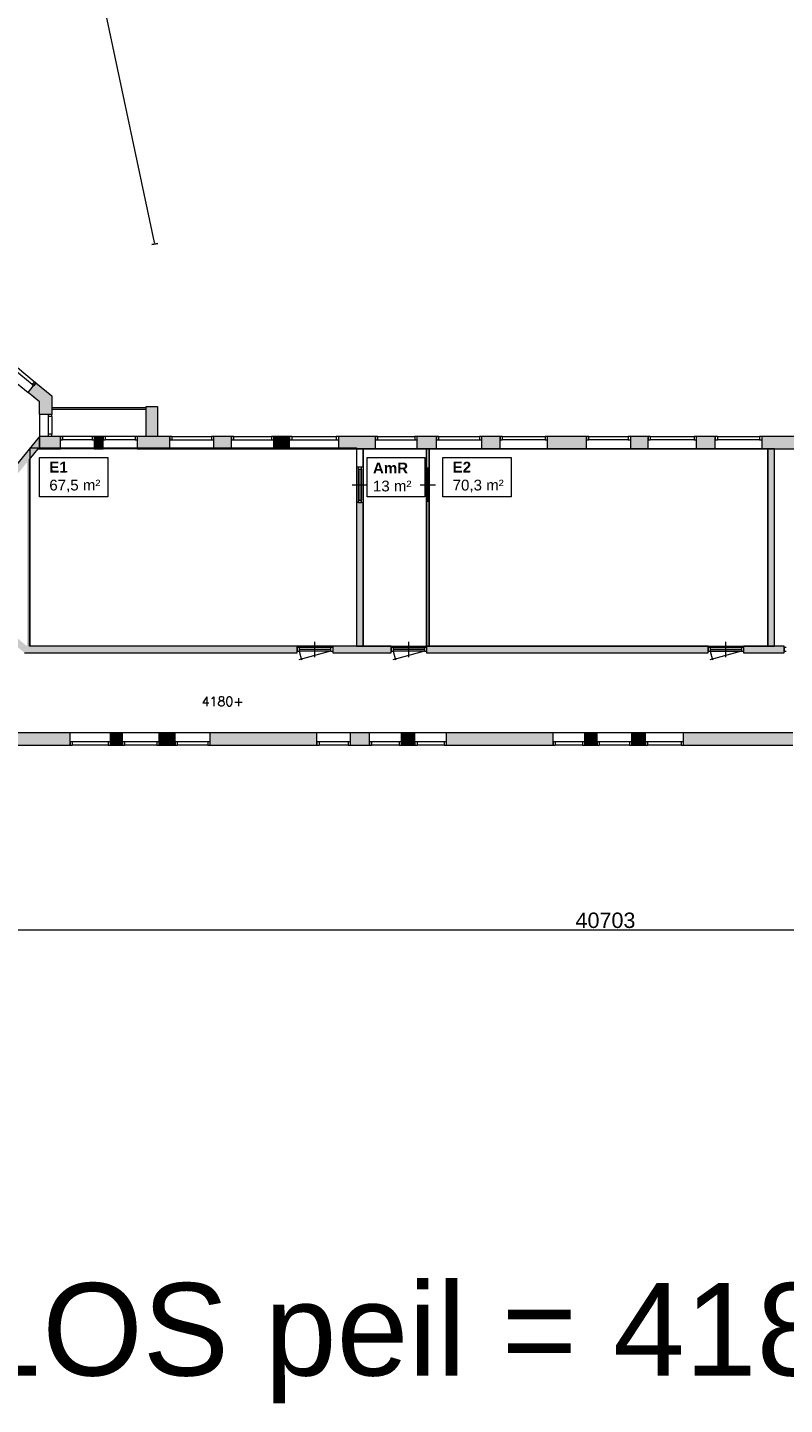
# Model space of a CAD drawing. Header units: millimetres. Extents: x 755778 to 1537169, y 90093 to 392038.
# Tile 4 of 134: x 929529 to 954091, y 90093 to 134756. Entities that reach past the tile are written whole.
import ezdxf

# ---------------------------------------------------------------- set-up
doc = ezdxf.new("R2010")
doc.units = ezdxf.units.MM
doc.layers.add('maatlijnen', color=7, linetype='Continuous')
doc.layers.add('NIV 1OS', color=7, linetype='Continuous')
doc.layers.add('oppervlaktelijnen', color=6, linetype='Continuous', lineweight=35, plot=False)
doc.layers.add('RUIMTEnr', color=7, linetype='Continuous', lineweight=5)
doc.styles.add('ROMANS', font='romans.shx')
doc.styles.get("Standard").update_dxf_attribs({"font": 'arial.ttf'})
doc.dimstyles.new('even', dxfattribs={"dimtxt": 500, "dimasz": 50, "dimexe": 100, "dimexo": 0, "dimgap": 50, "dimtad": 1, "dimdec": 0, "dimzin": 0, "dimdsep": 46, "dimtxsty": 'Standard', "dimblk": 'DOT', "dimcen": 1, "dimclrd": 7, "dimclre": 7, "dimclrt": 7, "dimadec": 0, "dimazin": 0, "dimtfac": 1, "dimtdec": 0, "dimtofl": 0, "dimtmove": 0, "dimatfit": 2, "dimldrblk": 'DOT', "dimfxl": 100, "dimfxlon": 1, "dimtolj": 1, "dimtzin": 0, "dimlwd": 5, "dimarcsym": 0})

# ---------------------------------------------------------------- blocks, each defined once
blk = doc.blocks.new('_Dot')
at = {"color": 0, "linetype": 'ByBlock', "lineweight": -2}
blk.add_line((-0.5, 0), (-1, 0), dxfattribs=at)
at = {"color": 0, "linetype": 'ByBlock', "const_width": 0.5}
blk.add_lwpolyline([(-0.25, 0, 1), (0.25, 0, 1)], format="xyb", close=True, dxfattribs=at)
blk = doc.blocks.new('*D173')
at = {"layer": 'Defpoints', "color": 0, "lineweight": 5, "transparency": 16777216}
for p in [(927931, 111423), (968635, 109546), (968635, 105489)]:
    blk.add_point(p, dxfattribs=at)
at = {"layer": 'maatlijnen', "color": 7, "lineweight": -2, "transparency": 16777216}
for p, q in [((927931, 105589), (927931, 105389)), ((968635, 105589), (968635, 105389))]:
    blk.add_line(p, q, dxfattribs=at)
at = {"layer": 'maatlijnen', "color": 7, "lineweight": 5, "transparency": 16777216}
blk.add_line((927981, 105489), (968585, 105489), dxfattribs=at)
at = {"layer": 'maatlijnen', "color": 7, "lineweight": 5, "transparency": 16777216, "xscale": 50, "yscale": 50, "zscale": 50, "rotation": 180}
blk.add_blockref('_Dot', (927931, 105489), dxfattribs=at)
at = {"layer": 'maatlijnen', "color": 7, "lineweight": 5, "transparency": 16777216, "xscale": 50, "yscale": 50, "zscale": 50}
blk.add_blockref('_Dot', (968635, 105489), dxfattribs=at)
at = {"layer": 'maatlijnen', "color": 7, "lineweight": 5, "transparency": 16777216, "insert": (948283, 105795), "char_height": 500, "attachment_point": 5}
blk.add_mtext('\\A1;40703', dxfattribs=at)
blk = doc.blocks.new('*D183')
at = {"layer": 'Defpoints', "color": 0, "lineweight": 5, "transparency": 16777216}
for p in [(929131, 149046), (921450, 147413), (925981, 126101)]:
    blk.add_point(p, dxfattribs=at)
at = {"layer": 'maatlijnen', "color": 7, "lineweight": -2, "transparency": 16777216}
for p, q in [((929034, 149026), (929229, 149067)), ((933565, 127714), (933760, 127755))]:
    blk.add_line(p, q, dxfattribs=at)
at = {"layer": 'maatlijnen', "color": 7, "lineweight": 5, "transparency": 16777216}
blk.add_line((933652, 127783), (929142, 148998), dxfattribs=at)
at = {"layer": 'maatlijnen', "color": 7, "lineweight": 5, "transparency": 16777216, "xscale": 50, "yscale": 50, "zscale": 50}
for p, rotation in [((929131, 149046), 102.0029636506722), ((933663, 127735), 282.0029636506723)]:
    blk.add_blockref('_Dot', p, dxfattribs=dict(at, rotation=rotation))
at = {"layer": 'maatlijnen', "color": 7, "lineweight": 5, "transparency": 16777216, "insert": (931696, 138454), "char_height": 500, "attachment_point": 5, "rotation": 282.003}
blk.add_mtext('\\A1;21788', dxfattribs=at)

msp = doc.modelspace()

# ---------------------------------------------------------------- hatches: boundary and pattern name
at = {"layer": 'NIV 1OS', "lineweight": 5}
for points in [[(930313.5, 122809.9), (929801.7, 123226.8), (929729.7, 123138.4), (929549.1, 122916.7), (929913.5, 122619.9), (929913.5, 122201.6), (930313.5, 122201.6)], [(933382.6, 121495.1), (933742.6, 121495.1), (933742.6, 122469.4), (933382.6, 122469.4)], [(938281.2, 114695.1), (929588.8, 114695.1), (929588.8, 120748.1), (929871.4, 121095.1), (929913.5, 121095.1), (929913.5, 121495.1), (926283.5, 117038.4), (927016.1, 116441.6), (927155.1, 116612.2), (926593, 117070), (929508.8, 120649.9), (929508.8, 114695.1), (927852.9, 116043.8), (927713.9, 115873.3), (929430.5, 114475.1), (938281.2, 114475.1)], [(930595.2, 121495.1), (929913.5, 121495.1), (929913.5, 121095.1), (930595.2, 121095.1)], [(931985.2, 121495.1), (931695.2, 121495.1), (931695.2, 121381.1), (931695.2, 121095.1), (931985.2, 121095.1)], [(934145.2, 121495.1), (933085.2, 121495.1), (933085.2, 121381.1), (933085.2, 121095.1), (934145.2, 121095.1)], [(936147, 121495.1), (935562.8, 121495.1), (935562.8, 121381.1), (935562.8, 121095.1), (936147, 121095.1)], [(938034, 121495.1), (937507.2, 121495.1), (937507.2, 121381.1), (937507.2, 121095.1), (938034, 121095.1)], [(940821.2, 121495.1), (939614.4, 121495.1), (939614.4, 121381.1), (939614.4, 121095.1), (940821.2, 121095.1)], [(942799.1, 121495.1), (942166.9, 121495.1), (942166.9, 121381.1), (942166.9, 121095.1), (942799.1, 121095.1)], [(944868, 121495.1), (944264.6, 121495.1), (944264.6, 121381.1), (944264.6, 121095.1), (944868, 121095.1)], [(947667.6, 121495.1), (946390.9, 121495.1), (946390.9, 121381.1), (946390.9, 121095.1), (947667.6, 121095.1)], [(949664.7, 121495.1), (949090, 121495.1), (949090, 121381.1), (949090, 121095.1), (949664.7, 121095.1)], [(951847.1, 121495.1), (951229.3, 121495.1), (951229.3, 121381.1), (951229.3, 121095.1), (951847.1, 121095.1)], [(954784.7, 121495.1), (953352.7, 121495.1), (953352.7, 121381.1), (953352.7, 121095.1), (954784.7, 121095.1)], [(953772.4, 121095.1), (953552.4, 121095.1), (953552.4, 114695.1), (953772.4, 114695.1)], [(940419.9, 119353.6), (940199.9, 119353.6), (940199.9, 114695.1), (940419.9, 114695.1)], [(942557.8, 119380.6), (942477.8, 119380.6), (942477.8, 114695.1), (942557.8, 114695.1)], [(941327.8, 114695.1), (939431.2, 114695.1), (939431.2, 114475.1), (941327.8, 114475.1)], [(951615.7, 114695.1), (942477.8, 114695.1), (942477.8, 114475.1), (951615.7, 114475.1)], [(954078.8, 114695.1), (952765.7, 114695.1), (952765.7, 114475.1), (954078.8, 114475.1)], [(927042.6, 112576.6), (926790, 112266.5), (927889, 111371.3), (927973.5, 111475.1), (930910.8, 111475.1), (930910.8, 111589.1), (930910.8, 111875.1), (927903.9, 111875.1)], [(932610.8, 111875.1), (932210.8, 111875.1), (932210.8, 111475.1), (932610.8, 111475.1), (932610.8, 111589.1)], [(934317.6, 111875.1), (933787.8, 111875.1), (933787.8, 111475.1), (934317.6, 111475.1), (934317.6, 111589.1)], [(938920.9, 111875.1), (935443.5, 111875.1), (935443.5, 111475.1), (938920.9, 111475.1), (938920.9, 111589.1)], [(940620.9, 111875.1), (940001.9, 111875.1), (940001.9, 111475.1), (940620.9, 111475.1), (940620.9, 111589.1)], [(942101.4, 111875.1), (941651.9, 111875.1), (941651.9, 111475.1), (942101.4, 111475.1), (942101.4, 111589.1)], [(946582.3, 111875.1), (943117.8, 111875.1), (943117.8, 111475.1), (946582.3, 111475.1), (946582.3, 111589.1)], [(948015, 111875.1), (947605.7, 111875.1), (947605.7, 111475.1), (948015, 111475.1), (948015, 111589.1)], [(949577, 111875.1), (949124.6, 111875.1), (949124.6, 111475.1), (949577, 111475.1), (949577, 111589.1)], [(954365.3, 111875.1), (950805.1, 111875.1), (950805.1, 111475.1), (954365.3, 111475.1), (954365.3, 111589.1)]]:
    msp.add_hatch(color=7, dxfattribs=at).paths.add_polyline_path(points)

# ---------------------------------------------------------------- linework, layer by layer
at = {"layer": 'NIV 1OS', "color": 7, "lineweight": 5}
for p, q in [((928897.8, 123447.2), (929549.1, 122916.7)), ((929677.7, 123180.7), (929130.3, 123626.6)), ((929749.7, 123269.1), (929202.3, 123715)), ((929549.1, 122916.7), (929801.7, 123226.8)), ((929913.5, 122619.9), (929549.1, 122916.7)), ((929801.7, 123226.8), (930313.5, 122809.9)), ((929913.5, 122201.6), (929913.5, 122619.9)), ((930313.5, 122809.9), (930313.5, 122201.6)), ((933382.6, 122419.4), (930313.5, 122419.4)), ((930313.5, 122419.4), (930313.5, 122379.4)), ((930313.5, 122379.4), (933382.6, 122379.4)), ((933382.6, 121495.1), (933382.6, 122469.4)), ((933382.6, 122469.4), (933742.6, 122469.4)), ((933382.6, 122379.4), (933382.6, 122419.4)), ((933742.6, 122469.4), (933742.6, 121495.1)), ((929913.5, 122201.6), (929913.5, 121495.1)), ((930313.5, 122201.6), (929913.5, 122201.6)), ((930199.5, 122134.6), (930199.5, 121562.1)), ((930313.5, 122134.6), (930313.5, 121562.1)), ((929913.5, 121495.1), (926283.5, 117038.4)), ((929913.5, 121095.1), (929913.5, 121495.1)), ((930595.2, 121495.1), (929913.5, 121495.1)), ((929913.5, 121495.1), (929913.5, 121095.1)), ((930595.2, 121095.1), (930595.2, 121495.1)), ((931628.2, 121495.1), (930662.2, 121495.1)), ((931695.2, 121495.1), (931695.2, 121095.1)), ((931985.2, 121495.1), (931695.2, 121495.1)), ((931985.2, 121095.1), (931985.2, 121495.1)), ((933018.2, 121495.1), (932052.2, 121495.1)), ((933085.2, 121495.1), (933085.2, 121095.1)), ((934145.2, 121495.1), (933085.2, 121495.1)), ((933742.6, 121495.1), (933382.6, 121495.1)), ((934145.2, 121095.1), (934145.2, 121495.1)), ((934212.2, 121495.1), (935495.8, 121495.1)), ((935562.8, 121495.1), (935562.8, 121095.1)), ((936147, 121495.1), (935562.8, 121495.1)), ((936147, 121095.1), (936147, 121495.1)), ((936214, 121495.1), (937440.2, 121495.1)), ((937507.2, 121495.1), (937507.2, 121095.1)), ((938034, 121495.1), (937507.2, 121495.1)), ((938034, 121095.1), (938034, 121495.1)), ((938101, 121495.1), (939547.4, 121495.1)), ((939614.4, 121495.1), (939614.4, 121095.1)), ((940821.2, 121495.1), (939614.4, 121495.1)), ((940821.2, 121095.1), (940821.2, 121495.1)), ((940888.2, 121495.1), (942099.9, 121495.1)), ((942166.9, 121495.1), (942166.9, 121095.1)), ((942799.1, 121495.1), (942166.9, 121495.1)), ((942799.1, 121095.1), (942799.1, 121495.1)), ((942866.1, 121495.1), (944197.6, 121495.1)), ((944264.6, 121495.1), (944264.6, 121095.1)), ((944868, 121495.1), (944264.6, 121495.1)), ((944868, 121095.1), (944868, 121495.1)), ((944935, 121495.1), (946323.9, 121495.1)), ((946390.9, 121495.1), (946390.9, 121095.1)), ((947667.6, 121495.1), (946390.9, 121495.1)), ((947667.6, 121095.1), (947667.6, 121495.1)), ((947734.6, 121495.1), (949023, 121495.1)), ((949090, 121495.1), (949090, 121095.1)), ((949664.7, 121495.1), (949090, 121495.1)), ((949664.7, 121095.1), (949664.7, 121495.1)), ((949731.7, 121495.1), (951162.3, 121495.1)), ((951847.1, 121495.1), (951229.3, 121495.1)), ((951229.3, 121495.1), (951229.3, 121095.1)), ((951229.3, 121495.1), (951229.3, 121095.1)), ((951847.1, 121495.1), (951229.3, 121495.1)), ((951847.1, 121095.1), (951847.1, 121495.1)), ((951847.1, 121095.1), (951847.1, 121495.1)), ((951914.1, 121495.1), (953285.7, 121495.1)), ((954784.7, 121495.1), (953352.7, 121495.1)), ((953352.7, 121495.1), (953352.7, 121095.1)), ((929588.8, 120748.1), (929871.4, 121095.1)), ((929871.4, 121095.1), (929913.5, 121095.1)), ((929913.5, 121095.1), (930595.2, 121095.1)), ((931695.2, 121095.1), (930595.2, 121095.1)), ((931628.2, 121381.1), (930662.2, 121381.1)), ((931695.2, 121095.1), (931985.2, 121095.1)), ((933085.2, 121095.1), (931985.2, 121095.1)), ((933018.2, 121381.1), (932052.2, 121381.1)), ((933085.2, 121095.1), (934145.2, 121095.1)), ((934145.2, 121095.1), (935562.8, 121095.1)), ((934212.2, 121381.1), (935495.8, 121381.1)), ((935562.8, 121095.1), (936147, 121095.1)), ((936147, 121095.1), (937507.2, 121095.1)), ((936214, 121381.1), (937440.2, 121381.1)), ((937507.2, 121095.1), (938034, 121095.1)), ((938034, 121095.1), (939614.4, 121095.1)), ((938101, 121381.1), (939547.4, 121381.1)), ((939614.4, 121095.1), (940821.2, 121095.1)), ((940419.9, 121095.1), (940199.9, 121095.1)), ((940199.9, 121095.1), (940199.9, 120503.6)), ((940419.9, 120503.6), (940419.9, 121095.1)), ((940821.2, 121095.1), (942166.9, 121095.1)), ((940888.2, 121381.1), (942099.9, 121381.1)), ((942166.9, 121095.1), (942799.1, 121095.1)), ((942557.8, 121095.1), (942477.8, 121095.1)), ((942477.8, 121095.1), (942477.8, 120476.6)), ((942557.8, 120476.6), (942557.8, 121095.1)), ((942799.1, 121095.1), (944264.6, 121095.1)), ((942866.1, 121381.1), (944197.6, 121381.1)), ((944264.6, 121095.1), (944868, 121095.1)), ((944868, 121095.1), (946390.9, 121095.1)), ((946323.9, 121381.1), (944935, 121381.1)), ((946390.9, 121095.1), (947667.6, 121095.1)), ((947667.6, 121095.1), (949090, 121095.1)), ((949023, 121381.1), (947734.6, 121381.1)), ((949090, 121095.1), (949664.7, 121095.1)), ((949664.7, 121095.1), (951229.3, 121095.1)), ((951162.3, 121381.1), (949731.7, 121381.1)), ((951229.3, 121095.1), (951847.1, 121095.1)), ((951229.3, 121095.1), (951847.1, 121095.1)), ((951847.1, 121095.1), (953352.7, 121095.1)), ((953285.7, 121381.1), (951914.1, 121381.1)), ((953352.7, 121095.1), (954784.7, 121095.1)), ((953772.4, 121095.1), (953552.4, 121095.1)), ((953552.4, 121095.1), (953552.4, 114695.1)), ((953772.4, 114695.1), (953772.4, 121095.1)), ((929588.8, 114695.1), (929588.8, 120748.1)), ((940199.9, 120503.6), (940419.9, 120503.6)), ((940252.9, 120436.6), (940252.9, 119420.6)), ((940309.9, 120436.6), (940309.9, 119420.6)), ((940366.9, 120436.6), (940366.9, 119420.6)), ((942477.8, 120476.6), (942557.8, 120476.6)), ((942477.8, 120436.6), (942477.8, 120476.6)), ((942477.8, 120476.6), (942557.8, 120476.6)), ((942477.8, 120436.6), (942477.8, 119420.6)), ((942557.8, 120436.6), (942477.8, 120436.6)), ((942517.8, 120436.6), (942517.8, 119420.6)), ((942557.8, 120476.6), (942557.8, 120436.6)), ((942557.8, 120436.6), (942557.8, 119420.6)), ((940059.9, 119928.6), (940559.9, 119928.6)), ((942267.8, 119928.6), (942767.8, 119928.6)), ((940419.9, 119353.6), (940199.9, 119353.6)), ((940199.9, 119353.6), (940199.9, 114695.1)), ((940419.9, 114695.1), (940419.9, 119353.6)), ((942477.8, 119380.6), (942477.8, 119420.6)), ((942477.8, 119420.6), (942557.8, 119420.6)), ((942477.8, 119380.6), (942477.8, 114695.1)), ((942557.8, 119380.6), (942477.8, 119380.6)), ((942557.8, 119380.6), (942477.8, 119380.6)), ((942557.8, 119420.6), (942557.8, 119380.6)), ((942557.8, 114695.1), (942557.8, 119380.6)), ((938856.2, 114335.1), (938856.2, 114835.1)), ((941902.8, 114335.1), (941902.8, 114835.1)), ((952190.7, 114335.1), (952190.7, 114835.1)), ((929430.5, 114475.1), (938281.2, 114475.1)), ((938281.2, 114695.1), (929588.8, 114695.1)), ((938281.2, 114475.1), (938281.2, 114695.1)), ((939364.2, 114528.1), (938332.8, 114251.7)), ((939364.2, 114642.1), (938348.2, 114642.1)), ((939364.2, 114585.1), (938348.2, 114585.1)), ((938348.2, 114528.1), (938422.8, 114249.8)), ((939364.2, 114528.1), (938348.2, 114528.1)), ((939431.2, 114695.1), (939431.2, 114475.1)), ((941327.8, 114695.1), (939431.2, 114695.1)), ((939431.2, 114695.1), (939431.2, 114475.1)), ((941327.8, 114695.1), (939431.2, 114695.1)), ((939431.2, 114475.1), (941327.8, 114475.1)), ((939431.2, 114475.1), (941327.8, 114475.1)), ((940199.9, 114695.1), (940419.9, 114695.1)), ((941327.8, 114475.1), (941327.8, 114695.1)), ((941327.8, 114475.1), (941327.8, 114695.1)), ((942410.8, 114528.1), (941379.4, 114251.7)), ((941394.8, 114642.1), (942410.8, 114642.1)), ((942410.8, 114585.1), (941394.8, 114585.1)), ((941394.8, 114528.1), (941469.4, 114249.8)), ((942410.8, 114528.1), (941394.8, 114528.1)), ((942477.8, 114695.1), (942557.8, 114695.1)), ((942477.8, 114695.1), (942477.8, 114475.1)), ((951615.7, 114695.1), (942477.8, 114695.1)), ((951615.7, 114695.1), (942477.8, 114695.1)), ((942477.8, 114695.1), (942477.8, 114475.1)), ((942477.8, 114475.1), (951615.7, 114475.1)), ((942477.8, 114475.1), (951615.7, 114475.1)), ((951615.7, 114475.1), (951615.7, 114695.1)), ((951615.7, 114475.1), (951615.7, 114695.1)), ((952698.7, 114528.1), (951667.3, 114251.7)), ((951682.7, 114642.1), (952698.7, 114642.1)), ((951682.7, 114585.1), (952698.7, 114585.1)), ((951682.7, 114528.1), (951757.2, 114249.8)), ((951682.7, 114528.1), (952698.7, 114528.1)), ((952765.7, 114695.1), (952765.7, 114475.1)), ((954078.8, 114695.1), (952765.7, 114695.1)), ((952765.7, 114475.1), (954078.8, 114475.1)), ((953552.4, 114695.1), (953772.4, 114695.1)), ((954078.8, 114475.1), (954078.8, 114695.1)), ((930910.8, 111875.1), (927903.9, 111875.1)), ((930910.8, 111475.1), (930910.8, 111875.1)), ((932210.8, 111875.1), (930910.8, 111875.1)), ((932210.8, 111875.1), (932210.8, 111475.1)), ((932610.8, 111875.1), (932210.8, 111875.1)), ((933787.8, 111875.1), (932610.8, 111875.1)), ((932610.8, 111475.1), (932610.8, 111875.1)), ((933787.8, 111875.1), (933787.8, 111475.1)), ((934317.6, 111875.1), (933787.8, 111875.1)), ((935443.5, 111875.1), (934317.6, 111875.1)), ((934317.6, 111475.1), (934317.6, 111875.1)), ((935443.5, 111875.1), (935443.5, 111475.1)), ((938920.9, 111875.1), (935443.5, 111875.1)), ((940001.9, 111875.1), (938920.9, 111875.1)), ((938920.9, 111475.1), (938920.9, 111875.1)), ((940001.9, 111875.1), (940001.9, 111475.1)), ((940620.9, 111875.1), (940001.9, 111875.1)), ((941651.9, 111875.1), (940620.9, 111875.1)), ((940620.9, 111475.1), (940620.9, 111875.1)), ((941651.9, 111875.1), (941651.9, 111475.1)), ((942101.4, 111875.1), (941651.9, 111875.1)), ((943117.8, 111875.1), (942101.4, 111875.1)), ((942101.4, 111475.1), (942101.4, 111875.1)), ((943117.8, 111875.1), (943117.8, 111475.1)), ((946582.3, 111875.1), (943117.8, 111875.1)), ((947605.7, 111875.1), (946582.3, 111875.1)), ((946582.3, 111475.1), (946582.3, 111875.1)), ((947605.7, 111875.1), (947605.7, 111475.1)), ((948015, 111875.1), (947605.7, 111875.1)), ((949124.6, 111875.1), (948015, 111875.1)), ((948015, 111475.1), (948015, 111875.1)), ((949124.6, 111875.1), (949124.6, 111475.1)), ((949577, 111875.1), (949124.6, 111875.1)), ((950805.1, 111875.1), (949577, 111875.1)), ((949577, 111475.1), (949577, 111875.1)), ((950805.1, 111875.1), (950805.1, 111475.1)), ((954365.3, 111875.1), (950805.1, 111875.1)), ((927973.5, 111475.1), (930910.8, 111475.1)), ((932143.8, 111589.1), (930977.8, 111589.1)), ((932143.8, 111475.1), (930977.8, 111475.1)), ((932210.8, 111475.1), (932610.8, 111475.1)), ((933720.8, 111589.1), (932677.8, 111589.1)), ((933720.8, 111475.1), (932677.8, 111475.1)), ((933787.8, 111475.1), (934317.6, 111475.1)), ((935376.5, 111589.1), (934384.6, 111589.1)), ((935376.5, 111475.1), (934384.6, 111475.1)), ((935443.5, 111475.1), (938920.9, 111475.1)), ((939934.9, 111589.1), (938987.9, 111589.1)), ((939934.9, 111475.1), (938987.9, 111475.1)), ((940001.9, 111475.1), (940620.9, 111475.1)), ((941584.9, 111589.1), (940687.9, 111589.1)), ((941584.9, 111475.1), (940687.9, 111475.1)), ((941651.9, 111475.1), (942101.4, 111475.1)), ((943050.8, 111589.1), (942168.4, 111589.1)), ((943050.8, 111475.1), (942168.4, 111475.1)), ((943117.8, 111475.1), (946582.3, 111475.1)), ((947538.7, 111589.1), (946649.3, 111589.1)), ((947538.7, 111475.1), (946649.3, 111475.1)), ((947605.7, 111475.1), (948015, 111475.1)), ((949057.6, 111589.1), (948082, 111589.1)), ((949057.6, 111475.1), (948082, 111475.1)), ((949124.6, 111475.1), (949577, 111475.1)), ((950738.1, 111589.1), (949644, 111589.1)), ((950738.1, 111475.1), (949644, 111475.1)), ((950805.1, 111475.1), (954365.3, 111475.1))]:
    msp.add_line(p, q, dxfattribs=at)
at = {"layer": 'NIV 1OS', "color": 7, "linetype": 'ByBlock', "lineweight": 5}
for p, q in [((929749.7, 123269.1), (929677.7, 123180.7)), ((929677.7, 123180.7), (929729.7, 123138.4)), ((929801.7, 123226.8), (929729.7, 123138.4)), ((929801.7, 123226.8), (929749.7, 123269.1)), ((930199.5, 122201.6), (930199.5, 122134.6)), ((930313.5, 122201.6), (930199.5, 122201.6)), ((930313.5, 122134.6), (930199.5, 122134.6)), ((930313.5, 122134.6), (930313.5, 122201.6)), ((930199.5, 121562.1), (930199.5, 121495.1)), ((930313.5, 121562.1), (930199.5, 121562.1)), ((930313.5, 121495.1), (930199.5, 121495.1)), ((930313.5, 121495.1), (930313.5, 121562.1)), ((930662.2, 121495.1), (930595.2, 121495.1)), ((930595.2, 121495.1), (930595.2, 121381.1)), ((930662.2, 121495.1), (930662.2, 121381.1)), ((931695.2, 121495.1), (931628.2, 121495.1)), ((931628.2, 121495.1), (931628.2, 121381.1)), ((931695.2, 121495.1), (931695.2, 121381.1)), ((932052.2, 121495.1), (931985.2, 121495.1)), ((931985.2, 121495.1), (931985.2, 121381.1)), ((932052.2, 121495.1), (932052.2, 121381.1)), ((933085.2, 121495.1), (933018.2, 121495.1)), ((933018.2, 121495.1), (933018.2, 121381.1)), ((933085.2, 121495.1), (933085.2, 121381.1)), ((934212.2, 121495.1), (934145.2, 121495.1)), ((934145.2, 121495.1), (934145.2, 121381.1)), ((934212.2, 121495.1), (934212.2, 121381.1)), ((935562.8, 121495.1), (935495.8, 121495.1)), ((935495.8, 121495.1), (935495.8, 121381.1)), ((935562.8, 121495.1), (935562.8, 121381.1)), ((936214, 121495.1), (936147, 121495.1)), ((936147, 121495.1), (936147, 121381.1)), ((936214, 121495.1), (936214, 121381.1)), ((937507.2, 121495.1), (937440.2, 121495.1)), ((937440.2, 121495.1), (937440.2, 121381.1)), ((937507.2, 121495.1), (937507.2, 121381.1)), ((938101, 121495.1), (938034, 121495.1)), ((938034, 121495.1), (938034, 121381.1)), ((938101, 121495.1), (938101, 121381.1)), ((939614.4, 121495.1), (939547.4, 121495.1)), ((939547.4, 121495.1), (939547.4, 121381.1)), ((939614.4, 121495.1), (939614.4, 121381.1)), ((940888.2, 121495.1), (940821.2, 121495.1)), ((940821.2, 121495.1), (940821.2, 121381.1)), ((940888.2, 121495.1), (940888.2, 121381.1)), ((942166.9, 121495.1), (942099.9, 121495.1)), ((942099.9, 121495.1), (942099.9, 121381.1)), ((942166.9, 121495.1), (942166.9, 121381.1)), ((942866.1, 121495.1), (942799.1, 121495.1)), ((942799.1, 121495.1), (942799.1, 121381.1)), ((942866.1, 121495.1), (942866.1, 121381.1)), ((944264.6, 121495.1), (944197.6, 121495.1)), ((944197.6, 121495.1), (944197.6, 121381.1)), ((944264.6, 121495.1), (944264.6, 121381.1)), ((944935, 121495.1), (944868, 121495.1)), ((944868, 121495.1), (944868, 121381.1)), ((944935, 121495.1), (944935, 121381.1)), ((946390.9, 121495.1), (946323.9, 121495.1)), ((946323.9, 121495.1), (946323.9, 121381.1)), ((946390.9, 121495.1), (946390.9, 121381.1)), ((947734.6, 121495.1), (947667.6, 121495.1)), ((947667.6, 121495.1), (947667.6, 121381.1)), ((947734.6, 121495.1), (947734.6, 121381.1)), ((949090, 121495.1), (949023, 121495.1)), ((949023, 121495.1), (949023, 121381.1)), ((949090, 121495.1), (949090, 121381.1)), ((949731.7, 121495.1), (949664.7, 121495.1)), ((949664.7, 121495.1), (949664.7, 121381.1)), ((949731.7, 121495.1), (949731.7, 121381.1)), ((951229.3, 121495.1), (951162.3, 121495.1)), ((951162.3, 121495.1), (951162.3, 121381.1)), ((951229.3, 121495.1), (951229.3, 121381.1)), ((951914.1, 121495.1), (951847.1, 121495.1)), ((951847.1, 121495.1), (951847.1, 121381.1)), ((951914.1, 121495.1), (951914.1, 121381.1)), ((953352.7, 121495.1), (953285.7, 121495.1)), ((953285.7, 121495.1), (953285.7, 121381.1)), ((953352.7, 121495.1), (953352.7, 121381.1)), ((930595.2, 121381.1), (930662.2, 121381.1)), ((931628.2, 121381.1), (931695.2, 121381.1)), ((931985.2, 121381.1), (932052.2, 121381.1)), ((933018.2, 121381.1), (933085.2, 121381.1)), ((934145.2, 121381.1), (934212.2, 121381.1)), ((935495.8, 121381.1), (935562.8, 121381.1)), ((936147, 121381.1), (936214, 121381.1)), ((937440.2, 121381.1), (937507.2, 121381.1)), ((938034, 121381.1), (938101, 121381.1)), ((939547.4, 121381.1), (939614.4, 121381.1)), ((940821.2, 121381.1), (940888.2, 121381.1)), ((942099.9, 121381.1), (942166.9, 121381.1)), ((942799.1, 121381.1), (942866.1, 121381.1)), ((944197.6, 121381.1), (944264.6, 121381.1)), ((944868, 121381.1), (944935, 121381.1)), ((946323.9, 121381.1), (946390.9, 121381.1)), ((947667.6, 121381.1), (947734.6, 121381.1)), ((949023, 121381.1), (949090, 121381.1)), ((949664.7, 121381.1), (949731.7, 121381.1)), ((951162.3, 121381.1), (951229.3, 121381.1)), ((951847.1, 121381.1), (951914.1, 121381.1)), ((953285.7, 121381.1), (953352.7, 121381.1)), ((940252.9, 120503.6), (940252.9, 120436.6)), ((940252.9, 120503.6), (940366.9, 120503.6)), ((940252.9, 120436.6), (940366.9, 120436.6)), ((940366.9, 120436.6), (940366.9, 120503.6)), ((940252.9, 119420.6), (940252.9, 119353.6)), ((940252.9, 119420.6), (940366.9, 119420.6)), ((940252.9, 119353.6), (940366.9, 119353.6)), ((940366.9, 119353.6), (940366.9, 119420.6)), ((938348.2, 114642.1), (938281.2, 114642.1)), ((938281.2, 114642.1), (938281.2, 114528.1)), ((938281.2, 114528.1), (938348.2, 114528.1)), ((938348.2, 114642.1), (938348.2, 114528.1)), ((939431.2, 114642.1), (939364.2, 114642.1)), ((939364.2, 114642.1), (939364.2, 114528.1)), ((939364.2, 114528.1), (939431.2, 114528.1)), ((939431.2, 114642.1), (939431.2, 114528.1)), ((941394.8, 114642.1), (941327.8, 114642.1)), ((941327.8, 114642.1), (941327.8, 114528.1)), ((941327.8, 114528.1), (941394.8, 114528.1)), ((941394.8, 114642.1), (941394.8, 114528.1)), ((942477.8, 114642.1), (942410.8, 114642.1)), ((942410.8, 114642.1), (942410.8, 114528.1)), ((942410.8, 114528.1), (942477.8, 114528.1)), ((942477.8, 114642.1), (942477.8, 114528.1)), ((951682.7, 114642.1), (951615.7, 114642.1)), ((951615.7, 114642.1), (951615.7, 114528.1)), ((951615.7, 114528.1), (951682.7, 114528.1)), ((951682.7, 114642.1), (951682.7, 114528.1)), ((952765.7, 114642.1), (952698.7, 114642.1)), ((952698.7, 114642.1), (952698.7, 114528.1)), ((952698.7, 114528.1), (952765.7, 114528.1)), ((952765.7, 114642.1), (952765.7, 114528.1)), ((954145.8, 114642.1), (954078.8, 114642.1)), ((954078.8, 114642.1), (954078.8, 114528.1)), ((954078.8, 114528.1), (954145.8, 114528.1)), ((930977.8, 111589.1), (930910.8, 111589.1)), ((930910.8, 111589.1), (930910.8, 111475.1)), ((930910.8, 111475.1), (930977.8, 111475.1)), ((930977.8, 111589.1), (930977.8, 111475.1)), ((932210.8, 111589.1), (932143.8, 111589.1)), ((932143.8, 111589.1), (932143.8, 111475.1)), ((932143.8, 111475.1), (932210.8, 111475.1)), ((932210.8, 111589.1), (932210.8, 111475.1)), ((932677.8, 111589.1), (932610.8, 111589.1)), ((932610.8, 111589.1), (932610.8, 111475.1)), ((932610.8, 111475.1), (932677.8, 111475.1)), ((932677.8, 111589.1), (932677.8, 111475.1)), ((933787.8, 111589.1), (933720.8, 111589.1)), ((933720.8, 111589.1), (933720.8, 111475.1)), ((933720.8, 111475.1), (933787.8, 111475.1)), ((933787.8, 111589.1), (933787.8, 111475.1)), ((934384.6, 111589.1), (934317.6, 111589.1)), ((934317.6, 111589.1), (934317.6, 111475.1)), ((934317.6, 111475.1), (934384.6, 111475.1)), ((934384.6, 111589.1), (934384.6, 111475.1)), ((935443.5, 111589.1), (935376.5, 111589.1)), ((935376.5, 111589.1), (935376.5, 111475.1)), ((935376.5, 111475.1), (935443.5, 111475.1)), ((935443.5, 111589.1), (935443.5, 111475.1)), ((938987.9, 111589.1), (938920.9, 111589.1)), ((938920.9, 111589.1), (938920.9, 111475.1)), ((938920.9, 111475.1), (938987.9, 111475.1)), ((938987.9, 111589.1), (938987.9, 111475.1)), ((940001.9, 111589.1), (939934.9, 111589.1)), ((939934.9, 111589.1), (939934.9, 111475.1)), ((939934.9, 111475.1), (940001.9, 111475.1)), ((940001.9, 111589.1), (940001.9, 111475.1)), ((940687.9, 111589.1), (940620.9, 111589.1)), ((940620.9, 111589.1), (940620.9, 111475.1)), ((940620.9, 111475.1), (940687.9, 111475.1)), ((940687.9, 111589.1), (940687.9, 111475.1)), ((941651.9, 111589.1), (941584.9, 111589.1)), ((941584.9, 111589.1), (941584.9, 111475.1)), ((941584.9, 111475.1), (941651.9, 111475.1)), ((941651.9, 111589.1), (941651.9, 111475.1)), ((942168.4, 111589.1), (942101.4, 111589.1)), ((942101.4, 111589.1), (942101.4, 111475.1)), ((942101.4, 111475.1), (942168.4, 111475.1)), ((942168.4, 111589.1), (942168.4, 111475.1)), ((943117.8, 111589.1), (943050.8, 111589.1)), ((943050.8, 111589.1), (943050.8, 111475.1)), ((943050.8, 111475.1), (943117.8, 111475.1)), ((943117.8, 111589.1), (943117.8, 111475.1)), ((946649.3, 111589.1), (946582.3, 111589.1)), ((946582.3, 111589.1), (946582.3, 111475.1)), ((946582.3, 111475.1), (946649.3, 111475.1)), ((946649.3, 111589.1), (946649.3, 111475.1)), ((947605.7, 111589.1), (947538.7, 111589.1)), ((947538.7, 111589.1), (947538.7, 111475.1)), ((947538.7, 111475.1), (947605.7, 111475.1)), ((947605.7, 111589.1), (947605.7, 111475.1)), ((948082, 111589.1), (948015, 111589.1)), ((948015, 111589.1), (948015, 111475.1)), ((948015, 111475.1), (948082, 111475.1)), ((948082, 111589.1), (948082, 111475.1)), ((949124.6, 111589.1), (949057.6, 111589.1)), ((949057.6, 111589.1), (949057.6, 111475.1)), ((949057.6, 111475.1), (949124.6, 111475.1)), ((949124.6, 111589.1), (949124.6, 111475.1)), ((949644, 111589.1), (949577, 111589.1)), ((949577, 111589.1), (949577, 111475.1)), ((949577, 111475.1), (949644, 111475.1)), ((949644, 111589.1), (949644, 111475.1)), ((950805.1, 111589.1), (950738.1, 111589.1)), ((950738.1, 111589.1), (950738.1, 111475.1)), ((950738.1, 111475.1), (950805.1, 111475.1)), ((950805.1, 111589.1), (950805.1, 111475.1))]:
    msp.add_line(p, q, dxfattribs=at)
at = {"layer": 'oppervlaktelijnen', "lineweight": 5}
for points in [[(929609.3, 121121.6), (940199.9, 121121.6), (940199.9, 114695.1), (929609.3, 114695.1)], [(940419.9, 114695.1), (942477.8, 114695.1), (942477.8, 121095.1), (940419.9, 121095.1)], [(942557.8, 114695.1), (953552.4, 114695.1), (953552.4, 121095.1), (942557.8, 121095.1)]]:
    msp.add_lwpolyline(points, close=True, dxfattribs=at)
at = {"layer": 'RUIMTEnr', "lineweight": 5}
for points in [[(929918.9, 120807.2), (932131.6, 120807.2), (932131.6, 119529.7), (929918.9, 119529.7)], [(940548.6, 120807.2), (942426.5, 120807.2), (942426.5, 119529.7), (940548.6, 119529.7)], [(943006.3, 120807.2), (945219, 120807.2), (945219, 119529.7), (943006.3, 119529.7)]]:
    msp.add_lwpolyline(points, close=True, dxfattribs=at)

# ---------------------------------------------------------------- texts
at = {"layer": 'NIV 1OS', "color": 7, "lineweight": 5, "style": 'ROMANS'}
msp.add_text('4180+', height=300, dxfattribs=at).set_placement((935178.3, 112748.8))
at = {"layer": 'NIV 1OS', "color": 7, "lineweight": 5}
msp.add_text('niveau 1OS peil = 4180+ ', height=3000, dxfattribs=at).set_placement((914165.7, 91030.6))
at = {"layer": 'RUIMTEnr', "lineweight": 5, "char_height": 350, "attachment_point": 4, "rotation": 0.04243}
for s, width, insert in [('{\\fArial|b1|i0|c0|p34;E1\\P}67,5 m²', 2451.499, (930236.3, 120173.6)), ('{\\fArial|b1|i0|c0|p34;AmR\\P}13 m²', 2951.731, (940737.4, 120173.6)), ('{\\fArial|b1|i0|c0|p34;E2\\P}70,3 m²', 2951.731, (943323.8, 120173.6))]:
    msp.add_mtext_dynamic_manual_height_columns(s, width=width, gutter_width=121.2, heights=[0], dxfattribs=dict(at, insert=insert))

# ---------------------------------------------------------------- dimensions: what is measured, and where the dimension line sits
at = {"layer": 'maatlijnen', "lineweight": 5}
dim = msp.add_aligned_dim(p1=(925981.2, 126101.4), p2=(921450, 147413.3), distance=-7853.1, dimstyle='even', dxfattribs=at)
dim.commit()
dim.dimension.update_dxf_attribs({"geometry": '*D183', "text_midpoint": (931695.6, 138454)})
at = {"layer": 'maatlijnen', "color": 7, "lineweight": 5}
dim = msp.add_linear_dim(base=(968634.6, 105489.1), p1=(927931.3, 111423.2), p2=(968634.6, 109546), dimstyle='even', dxfattribs=at)
dim.commit()
dim.dimension.update_dxf_attribs({"geometry": '*D173', "text_midpoint": (948282.9, 105794.5)})

doc.saveas('drawing.dxf')
